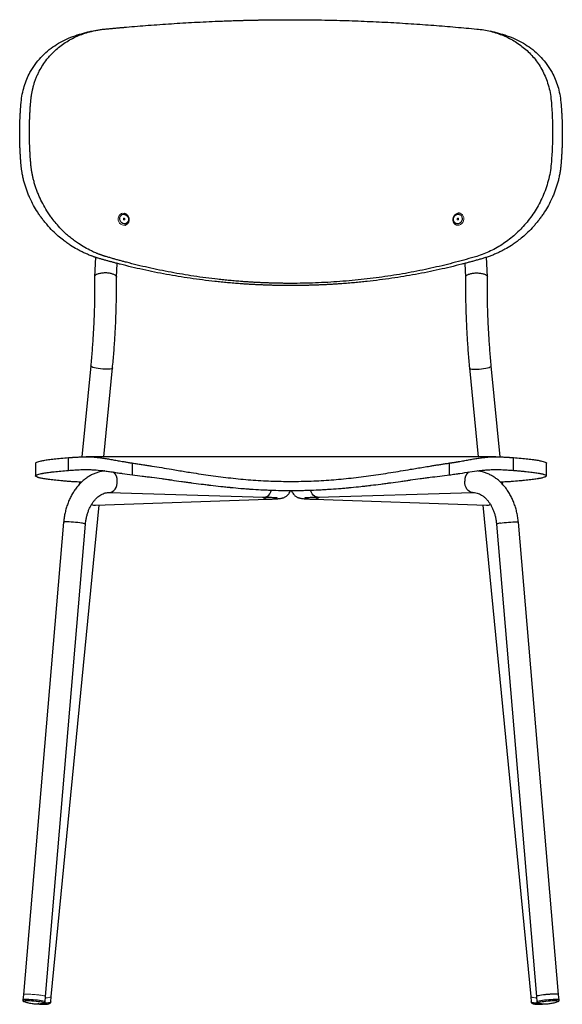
# Model space of a CAD drawing. Header units: millimetres. Extents: x 70 to 190, y 92 to 180.
# Tile 2 of 5: x 118 to 140, y 92 to 132. Entities that reach past the tile are written whole.
import ezdxf

# ---------------------------------------------------------------- set-up
doc = ezdxf.new("R2010")
doc.units = ezdxf.units.MM

msp = doc.modelspace()

# ---------------------------------------------------------------- linework, layer by layer
at = {"color": 7, "linetype": 'Continuous', "lineweight": 25}
for p, q in [((120.772, 122.451), (120.738, 121.643)), ((136.888, 121.643), (136.853, 122.451)), ((121.638, 121.625), (121.662, 122.196)), ((135.963, 122.196), (135.988, 121.625)), ((120.578, 117.981), (120.212, 114.238)), ((121.117, 114.243), (121.473, 117.894)), ((136.152, 117.894), (136.509, 114.243)), ((137.414, 114.238), (137.048, 117.981)), ((119.67, 113.684), (119.67, 114.208)), ((137.955, 113.684), (137.955, 114.208)), ((118.313, 113.981), (118.313, 113.456)), ((122.299, 113.5), (122.299, 113.984)), ((135.327, 113.5), (135.327, 113.984)), ((139.313, 113.456), (139.313, 113.981)), ((120.111, 113.203), (120.1, 113.093)), ((137.526, 113.093), (137.515, 113.203)), ((121.352, 112.774), (127.716, 112.586)), ((129.909, 112.586), (136.274, 112.774)), ((118.948, 92.045), (120.922, 112.253)), ((120.77, 112.248), (127.866, 112.498)), ((129.759, 112.498), (136.856, 112.248)), ((136.703, 112.253), (138.677, 92.045)), ((119.466, 111.548), (117.817, 92.127)), ((118.714, 92.051), (120.362, 111.472)), ((137.263, 111.472), (138.912, 92.051)), ((139.809, 92.127), (138.16, 111.548)), ((117.817, 92.127), (117.785, 91.902)), ((118.707, 91.824), (118.714, 92.051)), ((118.939, 91.822), (118.948, 92.046)), ((138.677, 92.046), (138.686, 91.822)), ((138.912, 92.051), (138.918, 91.824)), ((139.841, 91.902), (139.809, 92.127)), ((118.382, 91.745), (118.466, 91.733)), ((118.784, 91.734), (118.771, 91.733)), ((138.686, 91.82), (138.686, 91.822))]:
    msp.add_line(p, q, dxfattribs=at)
at = {"color": 144, "linetype": 'Continuous', "lineweight": 18, "flags": 128}
for points in [[(122.051, 123.793), (122.047, 123.791), (121.991, 123.769), (121.931, 123.764), (121.871, 123.778), (121.814, 123.809), (121.767, 123.855), (121.731, 123.912), (121.71, 123.977), (121.705, 124.044), (121.717, 124.109), (121.745, 124.166), (121.786, 124.212), (121.838, 124.243), (121.896, 124.257), (121.957, 124.252), (121.957, 124.252)], [(121.947, 123.985), (121.959, 123.985), (121.97, 123.99), (121.978, 123.999), (121.982, 124.011), (121.981, 124.025), (121.975, 124.037), (121.966, 124.046), (121.955, 124.052), (121.943, 124.052), (121.932, 124.047), (121.924, 124.037), (121.921, 124.025), (121.921, 124.012), (121.927, 124), (121.936, 123.99), (121.947, 123.985)], [(135.671, 124.052), (135.659, 124.046), (135.65, 124.037), (135.645, 124.025), (135.644, 124.011), (135.648, 123.999), (135.656, 123.99), (135.666, 123.985), (135.678, 123.985), (135.69, 123.99), (135.699, 124), (135.704, 124.012), (135.705, 124.025), (135.701, 124.037), (135.693, 124.047), (135.683, 124.052), (135.671, 124.052)], [(135.778, 124.247), (135.815, 124.23), (135.862, 124.191), (135.897, 124.139), (135.916, 124.077), (135.92, 124.01), (135.907, 123.944), (135.878, 123.882), (135.836, 123.83), (135.784, 123.791), (135.725, 123.769)], [(135.725, 123.769), (135.664, 123.764), (135.624, 123.771)], [(118.714, 92.051), (118.712, 92.055), (118.695, 92.064), (118.66, 92.074), (118.609, 92.085), (118.544, 92.096), (118.468, 92.107), (118.383, 92.117), (118.294, 92.126), (118.203, 92.133), (118.115, 92.139), (118.033, 92.142), (117.961, 92.144), (117.901, 92.143), (117.855, 92.14), (117.827, 92.134), (117.817, 92.127), (117.817, 92.127)], [(118.265, 92.128), (118.175, 92.135), (118.088, 92.14), (118.009, 92.143), (117.94, 92.144), (117.885, 92.142), (117.845, 92.138), (117.822, 92.132), (117.817, 92.127)], [(118.714, 92.051), (118.708, 92.058), (118.686, 92.067), (118.646, 92.078), (118.59, 92.089), (118.521, 92.1), (118.442, 92.11), (118.355, 92.12), (118.265, 92.128)], [(118.948, 92.046), (118.948, 92.046), (118.938, 92.03), (118.91, 92.016), (118.865, 92.005), (118.805, 91.997), (118.733, 91.994), (118.712, 91.994)], [(118.948, 92.045), (118.948, 92.043), (118.934, 92.027), (118.903, 92.013), (118.855, 92.003), (118.792, 91.996), (118.718, 91.994), (118.712, 91.994)], [(138.914, 91.994), (138.855, 91.995), (138.789, 92.001), (138.736, 92.01), (138.699, 92.022), (138.68, 92.037), (138.677, 92.046)], [(138.677, 92.045), (138.678, 92.043), (138.692, 92.027), (138.723, 92.013), (138.771, 92.003), (138.833, 91.996), (138.908, 91.994), (138.914, 91.994)], [(138.912, 92.051), (138.917, 92.058), (138.94, 92.067), (138.98, 92.078), (139.035, 92.089), (139.104, 92.1), (139.184, 92.11), (139.27, 92.12), (139.36, 92.128)], [(139.36, 92.128), (139.451, 92.135), (139.537, 92.14), (139.617, 92.143), (139.685, 92.144), (139.741, 92.142), (139.781, 92.138), (139.804, 92.132), (139.809, 92.127)]]:
    msp.add_lwpolyline(points, dxfattribs=at)
at = {"color": 7, "linetype": 'Continuous', "lineweight": 25, "flags": 128}
for points in [[(121.974, 124.212), (122.025, 124.191), (122.07, 124.155), (122.104, 124.107), (122.125, 124.051), (122.13, 123.993), (122.119, 123.936), (122.094, 123.887), (122.055, 123.849), (122.008, 123.826), (121.955, 123.821), (121.902, 123.833), (121.854, 123.861), (121.814, 123.904), (121.786, 123.956), (121.773, 124.014), (121.776, 124.073), (121.794, 124.126), (121.826, 124.17), (121.87, 124.201), (121.92, 124.215), (121.974, 124.212)], [(135.697, 123.825), (135.644, 123.822), (135.593, 123.836), (135.55, 123.866), (135.518, 123.91), (135.499, 123.964), (135.496, 124.022), (135.509, 124.08), (135.537, 124.133), (135.577, 124.175), (135.626, 124.204), (135.679, 124.215), (135.731, 124.21), (135.779, 124.187), (135.817, 124.15), (135.843, 124.1), (135.853, 124.044), (135.848, 123.985), (135.827, 123.929), (135.793, 123.881), (135.748, 123.845), (135.697, 123.825)], [(139.786, 92.137), (139.75, 92.141), (139.697, 92.143), (139.63, 92.143), (139.553, 92.141), (139.467, 92.136), (139.377, 92.13), (139.287, 92.122), (139.199, 92.112), (139.118, 92.102), (139.047, 92.091), (138.989, 92.08), (138.946, 92.069), (138.92, 92.059), (138.912, 92.051)], [(139.809, 92.127), (139.806, 92.131), (139.786, 92.137)], [(117.837, 91.838), (117.841, 91.836), (117.842, 91.836)], [(138.859, 91.732), (138.803, 91.74), (138.796, 91.741)], [(138.981, 91.769), (138.984, 91.768), (138.993, 91.767)], [(139.78, 91.834), (139.784, 91.836), (139.791, 91.838)]]:
    msp.add_lwpolyline(points, dxfattribs=at)
at = {"color": 8, "linetype": 'Continuous', "lineweight": 25, "flags": 128}
for points in [[(121.473, 117.894), (121.473, 117.891), (121.459, 117.875), (121.428, 117.862), (121.38, 117.851), (121.317, 117.845), (121.243, 117.842), (121.16, 117.843), (121.071, 117.848), (120.98, 117.856), (120.891, 117.868), (120.808, 117.883), (120.734, 117.9), (120.671, 117.918), (120.623, 117.937), (120.592, 117.957), (120.578, 117.975), (120.578, 117.981)], [(136.152, 117.894), (136.153, 117.891), (136.166, 117.875), (136.198, 117.862), (136.246, 117.851), (136.308, 117.845), (136.383, 117.842), (136.466, 117.843), (136.555, 117.848), (136.645, 117.856), (136.734, 117.868), (136.818, 117.883), (136.892, 117.9), (136.954, 117.918), (137.002, 117.937), (137.034, 117.957), (137.048, 117.975), (137.048, 117.981)], [(121.352, 112.774), (121.356, 112.774), (121.417, 112.783), (121.477, 112.81), (121.531, 112.854), (121.579, 112.913), (121.618, 112.984), (121.647, 113.066), (121.664, 113.154), (121.669, 113.245)], [(136.274, 112.774), (136.27, 112.774), (136.208, 112.783), (136.149, 112.81), (136.094, 112.854), (136.047, 112.913), (136.008, 112.984), (135.979, 113.066), (135.962, 113.154), (135.957, 113.245)], [(127.716, 112.586), (127.721, 112.586), (127.782, 112.595), (127.841, 112.622), (127.896, 112.666), (127.944, 112.725), (127.983, 112.796), (128.009, 112.871)], [(129.909, 112.586), (129.905, 112.586), (129.844, 112.595), (129.784, 112.622), (129.73, 112.666), (129.682, 112.725), (129.643, 112.796), (129.616, 112.871)], [(120.205, 111.516), (120.13, 111.526), (120.047, 111.537), (119.958, 111.546), (119.867, 111.553), (119.778, 111.559), (119.695, 111.563), (119.621, 111.565), (119.559, 111.564), (119.511, 111.561), (119.48, 111.557), (119.466, 111.55), (119.466, 111.548)], [(137.421, 111.516), (137.495, 111.526), (137.579, 111.537), (137.668, 111.546), (137.758, 111.553), (137.847, 111.559), (137.93, 111.563), (138.005, 111.565), (138.067, 111.564), (138.115, 111.561), (138.146, 111.557), (138.159, 111.55), (138.16, 111.548)], [(118.707, 91.824), (118.706, 91.827), (118.69, 91.836), (118.658, 91.846), (118.609, 91.857), (118.547, 91.868), (118.473, 91.879), (118.39, 91.889), (118.302, 91.898), (118.211, 91.906), (118.122, 91.912), (118.038, 91.916), (117.961, 91.919), (117.896, 91.919), (117.844, 91.916), (117.808, 91.912), (117.788, 91.906), (117.785, 91.902)], [(118.641, 91.768), (118.66, 91.774), (118.66, 91.782), (118.642, 91.791), (118.607, 91.801), (118.555, 91.812), (118.49, 91.822), (118.414, 91.832), (118.33, 91.842), (118.243, 91.85), (118.156, 91.857), (118.072, 91.861), (117.996, 91.864), (117.93, 91.864), (117.878, 91.863), (117.842, 91.859), (117.824, 91.853), (117.823, 91.845), (117.837, 91.838)], [(118.532, 91.732), (118.445, 91.74), (118.409, 91.744)], [(118.939, 91.822), (118.939, 91.818), (118.925, 91.802), (118.894, 91.789), (118.847, 91.779), (118.785, 91.772), (118.712, 91.768), (118.651, 91.768)], [(138.984, 91.768), (138.913, 91.768), (138.84, 91.772), (138.779, 91.779), (138.732, 91.789), (138.701, 91.802), (138.687, 91.818), (138.686, 91.82)], [(139.818, 91.912), (139.781, 91.916), (139.73, 91.919), (139.664, 91.919), (139.588, 91.916), (139.504, 91.912), (139.414, 91.906), (139.324, 91.898), (139.236, 91.889), (139.153, 91.879), (139.079, 91.868), (139.017, 91.857), (138.968, 91.846), (138.935, 91.836), (138.92, 91.827), (138.918, 91.824)], [(139.783, 91.859), (139.747, 91.863), (139.696, 91.864), (139.63, 91.864), (139.554, 91.861), (139.47, 91.857), (139.383, 91.85), (139.295, 91.842), (139.212, 91.832), (139.136, 91.822), (139.07, 91.812), (139.019, 91.801), (138.983, 91.791), (138.965, 91.782), (138.966, 91.774), (138.981, 91.769)], [(139.791, 91.838), (139.802, 91.845), (139.802, 91.853), (139.783, 91.859)], [(139.841, 91.902), (139.838, 91.906), (139.818, 91.912)]]:
    msp.add_lwpolyline(points, dxfattribs=at)
at = {"color": 8, "linetype": 'Continuous', "lineweight": 25}
for centre, radius, start, end in [((121.188, 113.268), 0.481, 357.255, 46.726), ((136.438, 113.268), 0.481, 133.2729, 182.7451), ((127.863, 112.778), 0.28, 222.594, 270.6979), ((129.763, 112.778), 0.28, 269.2474, 317.4078), ((120.204, 111.205), 0.311, 59.3434, 89.8353), ((137.422, 111.205), 0.311, 90.1647, 120.6566), ((118.65, 93.168), 1.441, 265.3267, 274.81), ((138.981, 93.458), 1.73, 265.9576, 278.0671)]:
    msp.add_arc(centre, radius, start, end, dxfattribs=at)
at = {"color": 7, "linetype": 'Continuous', "lineweight": 25}
for centre, start, end in [((120.759, 112.511), 238.1128, 271.3949), ((136.867, 112.512), 268.6102, 302.0721)]:
    msp.add_arc(centre, 0.264, start, end, dxfattribs=at)
for points, knots in [([(121.176, 131.835), (121.2, 131.837), (121.249, 131.842), (121.322, 131.849), (121.395, 131.856), (121.468, 131.862), (121.541, 131.869), (121.613, 131.875), (121.686, 131.882), (121.758, 131.888), (121.83, 131.895), (121.902, 131.901), (121.973, 131.907), (122.17, 131.924), (122.492, 131.951), (123.105, 132), (123.881, 132.055), (124.682, 132.103), (125.324, 132.136), (125.732, 132.154), (126.06, 132.167), (126.306, 132.175), (126.553, 132.183), (126.77, 132.19), (126.955, 132.195), (127.11, 132.199), (127.265, 132.202), (127.419, 132.205), (127.574, 132.208), (127.729, 132.21), (127.884, 132.213), (128.039, 132.214), (128.194, 132.216), (128.349, 132.217), (128.504, 132.218), (128.658, 132.218), (128.761, 132.219), (128.813, 132.219)], [0, 0, 0, 0, 0.010802, 0.021539, 0.032221, 0.042843, 0.053394, 0.06389, 0.074322, 0.084684, 0.094987, 0.105233, 0.11541, 0.125521, 0.188969, 0.250619, 0.378451, 0.50147, 0.564242, 0.626103, 0.657307, 0.688401, 0.71939, 0.750289, 0.769611, 0.788906, 0.808183, 0.827443, 0.846687, 0.865913, 0.885119, 0.904306, 0.923476, 0.942639, 0.961774, 0.980896, 1, 1, 1, 1]), ([(117.718, 128.826), (117.731, 128.938), (117.759, 129.163), (117.84, 129.478), (117.946, 129.774), (118.093, 130.079), (118.285, 130.382), (118.527, 130.676), (118.798, 130.933), (119.094, 131.155), (119.414, 131.345), (119.756, 131.499), (120.043, 131.602), (120.222, 131.642), (120.274, 131.653)], [0, 0, 0, 0, 0.071505, 0.143131, 0.214851, 0.28668, 0.382552, 0.47859, 0.574759, 0.671046, 0.767442, 0.863925, 0.960485, 1, 1, 1, 1]), ([(118.116, 128.887), (118.117, 128.899), (118.119, 128.922), (118.123, 128.957), (118.127, 128.992), (118.131, 129.026), (118.136, 129.061), (118.141, 129.095), (118.146, 129.13), (118.152, 129.164), (118.158, 129.198), (118.164, 129.232), (118.171, 129.266), (118.178, 129.3), (118.185, 129.334), (118.193, 129.368), (118.201, 129.401), (118.21, 129.435), (118.218, 129.468), (118.228, 129.502), (118.248, 129.574), (118.284, 129.686), (118.338, 129.83), (118.398, 129.971), (118.485, 130.148), (118.608, 130.36), (118.751, 130.559), (118.879, 130.714), (119.004, 130.849), (119.164, 131.001), (119.365, 131.165), (119.59, 131.318), (119.828, 131.452), (120.077, 131.568), (120.337, 131.665), (120.546, 131.725), (120.699, 131.761), (120.786, 131.779), (120.868, 131.794), (120.944, 131.807), (121.021, 131.818), (121.098, 131.827), (121.15, 131.833), (121.176, 131.835)], [0, 0, 0, 0, 0.006509, 0.013024, 0.019548, 0.026081, 0.032624, 0.039179, 0.045747, 0.052328, 0.058925, 0.065539, 0.072169, 0.078819, 0.085489, 0.09218, 0.098893, 0.10563, 0.112392, 0.119179, 0.125993, 0.157155, 0.18895, 0.219924, 0.251504, 0.313244, 0.377119, 0.412753, 0.448168, 0.501397, 0.563497, 0.625952, 0.68838, 0.751088, 0.813095, 0.875109, 0.895834, 0.916557, 0.933347, 0.950082, 0.966756, 0.983394, 1, 1, 1, 1]), ([(120.617, 131.742), (120.56, 131.727), (120.445, 131.699), (120.329, 131.671), (120.272, 131.657)], [0, 0, 0, 0, 0.499967, 1, 1, 1, 1]), ([(136.45, 131.835), (136.644, 131.817), (137.022, 131.753), (137.552, 131.578), (138.039, 131.328), (138.477, 131.004), (138.859, 130.602), (139.122, 130.199), (139.29, 129.833), (139.393, 129.538), (139.469, 129.222), (139.5, 129), (139.51, 128.887)], [0.8636, 0.8636, 0.8636, 0.8636, 0.8752125, 0.886825, 0.8984375, 0.91005, 0.9216625, 0.933275, 0.93908125, 0.9448875, 0.95069375, 0.9565, 0.9565, 0.9565, 0.9565]), ([(137.355, 131.657), (137.297, 131.671), (137.181, 131.699), (137.066, 131.727), (137.008, 131.741)], [0, 0, 0, 0, 0.5000339, 1, 1, 1, 1]), ([(137.353, 131.653), (137.404, 131.642), (137.583, 131.602), (137.87, 131.499), (138.212, 131.345), (138.531, 131.155), (138.828, 130.933), (139.099, 130.676), (139.341, 130.382), (139.533, 130.079), (139.679, 129.774), (139.786, 129.478), (139.867, 129.163), (139.894, 128.938), (139.908, 128.826)], [0, 0, 0, 0, 0.039303, 0.135887, 0.232395, 0.328815, 0.425126, 0.521318, 0.617378, 0.71327, 0.785113, 0.856847, 0.928469, 1, 1, 1, 1]), ([(117.658, 127.536), (117.658, 127.56), (117.658, 127.608), (117.659, 127.68), (117.66, 127.752), (117.661, 127.824), (117.663, 127.896), (117.665, 127.968), (117.667, 128.04), (117.67, 128.112), (117.673, 128.183), (117.676, 128.255), (117.68, 128.327), (117.685, 128.398), (117.689, 128.47), (117.694, 128.541), (117.699, 128.612), (117.705, 128.684), (117.711, 128.755), (117.715, 128.802), (117.718, 128.826)], [0, 0, 0, 0, 0.055332, 0.110674, 0.166029, 0.2214, 0.276791, 0.332204, 0.387643, 0.44311, 0.498608, 0.554141, 0.609711, 0.665322, 0.720976, 0.776676, 0.832426, 0.888228, 0.944085, 1, 1, 1, 1]), ([(118.059, 127.596), (118.059, 127.621), (118.059, 127.669), (118.059, 127.741), (118.06, 127.813), (118.062, 127.885), (118.063, 127.957), (118.065, 128.029), (118.067, 128.101), (118.07, 128.172), (118.073, 128.244), (118.076, 128.316), (118.08, 128.387), (118.084, 128.459), (118.088, 128.531), (118.093, 128.602), (118.098, 128.673), (118.104, 128.745), (118.11, 128.816), (118.114, 128.863), (118.116, 128.887)], [0, 0, 0, 0, 0.055343, 0.110696, 0.166062, 0.221444, 0.276844, 0.332265, 0.387711, 0.443183, 0.498685, 0.55422, 0.60979, 0.665398, 0.721047, 0.776739, 0.832478, 0.888266, 0.944106, 1, 1, 1, 1]), ([(139.908, 128.826), (139.91, 128.802), (139.915, 128.755), (139.921, 128.684), (139.926, 128.612), (139.932, 128.541), (139.937, 128.47), (139.941, 128.398), (139.945, 128.327), (139.949, 128.255), (139.953, 128.183), (139.956, 128.112), (139.958, 128.04), (139.961, 127.968), (139.963, 127.896), (139.964, 127.824), (139.966, 127.752), (139.967, 127.68), (139.967, 127.608), (139.967, 127.56), (139.967, 127.536)], [0, 0, 0, 0, 0.055915, 0.111772, 0.167574, 0.223324, 0.279024, 0.334678, 0.390289, 0.445859, 0.501392, 0.55689, 0.612357, 0.667796, 0.723209, 0.7786, 0.833971, 0.889326, 0.944668, 1, 1, 1, 1]), ([(118.116, 126.285), (118.114, 126.309), (118.11, 126.358), (118.104, 126.432), (118.098, 126.505), (118.093, 126.578), (118.088, 126.651), (118.084, 126.725), (118.08, 126.798), (118.076, 126.871), (118.073, 126.944), (118.07, 127.016), (118.067, 127.089), (118.065, 127.162), (118.063, 127.234), (118.062, 127.307), (118.06, 127.38), (118.059, 127.452), (118.059, 127.524), (118.059, 127.572), (118.059, 127.596)], [0, 0, 0, 0, 0.055894, 0.111734, 0.167522, 0.223261, 0.278953, 0.334602, 0.39021, 0.44578, 0.501314, 0.556817, 0.612289, 0.667734, 0.723156, 0.778556, 0.833938, 0.889304, 0.944657, 1, 1, 1, 1]), ([(117.718, 126.224), (117.715, 126.248), (117.711, 126.297), (117.705, 126.371), (117.699, 126.444), (117.694, 126.517), (117.689, 126.591), (117.685, 126.664), (117.68, 126.737), (117.676, 126.81), (117.673, 126.883), (117.67, 126.956), (117.667, 127.028), (117.665, 127.101), (117.663, 127.174), (117.661, 127.246), (117.66, 127.319), (117.659, 127.391), (117.658, 127.464), (117.658, 127.512), (117.658, 127.536)], [0, 0, 0, 0, 0.055915, 0.111772, 0.167574, 0.223324, 0.279024, 0.334678, 0.390289, 0.445859, 0.501392, 0.55689, 0.612357, 0.667796, 0.723209, 0.7786, 0.833971, 0.889326, 0.944668, 1, 1, 1, 1]), ([(139.967, 127.536), (139.967, 127.512), (139.967, 127.464), (139.967, 127.391), (139.966, 127.319), (139.964, 127.246), (139.963, 127.174), (139.961, 127.101), (139.958, 127.028), (139.956, 126.956), (139.953, 126.883), (139.949, 126.81), (139.945, 126.737), (139.941, 126.664), (139.937, 126.591), (139.932, 126.517), (139.926, 126.444), (139.921, 126.371), (139.915, 126.297), (139.91, 126.248), (139.908, 126.224)], [0, 0, 0, 0, 0.055332, 0.110674, 0.166029, 0.2214, 0.276791, 0.332204, 0.387643, 0.44311, 0.498608, 0.554141, 0.609711, 0.665322, 0.720976, 0.776676, 0.832426, 0.888228, 0.944085, 1, 1, 1, 1]), ([(120.891, 122.409), (120.877, 122.414), (120.848, 122.422), (120.805, 122.436), (120.762, 122.45), (120.719, 122.464), (120.676, 122.479), (120.633, 122.495), (120.556, 122.523), (120.445, 122.568), (120.301, 122.632), (120.16, 122.7), (119.975, 122.799), (119.789, 122.911), (119.602, 123.038), (119.432, 123.164), (119.233, 123.327), (119.011, 123.535), (118.829, 123.73), (118.69, 123.896), (118.589, 124.024), (118.492, 124.158), (118.308, 124.432), (118.144, 124.728), (118.008, 125.044), (117.946, 125.206), (117.89, 125.37), (117.841, 125.537), (117.798, 125.706), (117.77, 125.842), (117.753, 125.946), (117.742, 126.015), (117.732, 126.085), (117.724, 126.154), (117.72, 126.201), (117.718, 126.224)], [0, 0, 0, 0, 0.009071, 0.018148, 0.027229, 0.036309, 0.045395, 0.054492, 0.063602, 0.0952, 0.12675, 0.158237, 0.189718, 0.252749, 0.288917, 0.32509, 0.379108, 0.441669, 0.50402, 0.535204, 0.56644, 0.597772, 0.629181, 0.753473, 0.784536, 0.815691, 0.846849, 0.877351, 0.908144, 0.938471, 0.950884, 0.963234, 0.975531, 0.987783, 1, 1, 1, 1]), ([(121.176, 122.486), (121.161, 122.491), (121.133, 122.5), (121.09, 122.513), (121.047, 122.528), (121.004, 122.542), (120.961, 122.558), (120.919, 122.574), (120.876, 122.59), (120.834, 122.607), (120.775, 122.631), (120.699, 122.664), (120.545, 122.735), (120.335, 122.845), (120.104, 122.989), (119.908, 123.127), (119.745, 123.254), (119.562, 123.411), (119.363, 123.604), (119.166, 123.822), (119.007, 124.021), (118.881, 124.196), (118.748, 124.398), (118.605, 124.647), (118.482, 124.899), (118.396, 125.107), (118.336, 125.269), (118.282, 125.432), (118.244, 125.566), (118.218, 125.668), (118.202, 125.737), (118.187, 125.806), (118.173, 125.874), (118.16, 125.943), (118.149, 126.012), (118.139, 126.08), (118.13, 126.148), (118.122, 126.217), (118.118, 126.262), (118.116, 126.285)], [0, 0, 0, 0, 0.009225, 0.018463, 0.02771, 0.036964, 0.046232, 0.055518, 0.064825, 0.074149, 0.083489, 0.104247, 0.125012, 0.187294, 0.249572, 0.29148, 0.333246, 0.374894, 0.437119, 0.499267, 0.549218, 0.586699, 0.624475, 0.68812, 0.749648, 0.781393, 0.812548, 0.844124, 0.875085, 0.887894, 0.900612, 0.913247, 0.925804, 0.938294, 0.950724, 0.963101, 0.975434, 0.987731, 1, 1, 1, 1]), ([(139.51, 126.285), (139.5, 126.168), (139.469, 125.935), (139.393, 125.592), (139.29, 125.26), (139.122, 124.836), (138.859, 124.345), (138.477, 123.824), (138.039, 123.374), (137.552, 122.995), (137.022, 122.692), (136.644, 122.545), (136.45, 122.486)], [0, 0, 0, 0, 0.0058, 0.0116, 0.0174, 0.0232, 0.0348, 0.0464, 0.058, 0.0696, 0.0812, 0.0928, 0.0928, 0.0928, 0.0928]), ([(139.908, 126.224), (139.907, 126.212), (139.905, 126.189), (139.901, 126.154), (139.897, 126.12), (139.893, 126.085), (139.889, 126.05), (139.884, 126.015), (139.878, 125.981), (139.873, 125.946), (139.867, 125.911), (139.853, 125.831), (139.827, 125.706), (139.785, 125.537), (139.736, 125.37), (139.68, 125.206), (139.618, 125.044), (139.481, 124.728), (139.318, 124.432), (139.133, 124.158), (139.036, 124.024), (138.936, 123.896), (138.797, 123.73), (138.614, 123.535), (138.397, 123.332), (138.201, 123.17), (138.031, 123.043), (137.84, 122.912), (137.651, 122.799), (137.466, 122.7), (137.325, 122.632), (137.181, 122.568), (137.059, 122.519), (136.96, 122.483), (136.885, 122.457), (136.81, 122.432), (136.76, 122.417), (136.734, 122.409)], [0, 0, 0, 0, 0.006104, 0.012217, 0.018338, 0.024469, 0.030612, 0.036766, 0.042934, 0.049117, 0.055315, 0.06153, 0.091856, 0.12265, 0.153151, 0.18431, 0.215465, 0.246528, 0.37082, 0.402228, 0.43356, 0.464797, 0.49598, 0.558331, 0.620893, 0.671268, 0.709294, 0.747252, 0.810283, 0.841763, 0.873251, 0.904799, 0.936399, 0.952332, 0.968231, 0.984121, 1, 1, 1, 1]), ([(121.994, 123.771), (122.003, 123.773), (122.03, 123.779), (122.07, 123.804), (122.111, 123.844), (122.141, 123.896), (122.157, 123.954), (122.159, 124.017), (122.147, 124.079), (122.121, 124.137), (122.082, 124.187), (122.034, 124.225), (121.993, 124.245), (121.969, 124.251), (121.962, 124.253)], [0, 0, 0, 0, 0.0406647, 0.1326404, 0.2243176, 0.3162948, 0.4089972, 0.502502, 0.5966709, 0.6913256, 0.7862965, 0.8813649, 0.9698766, 1, 1, 1, 1]), ([(135.777, 124.246), (135.774, 124.247), (135.753, 124.257), (135.71, 124.26), (135.653, 124.253), (135.598, 124.229), (135.549, 124.193), (135.51, 124.145), (135.482, 124.088), (135.467, 124.025), (135.467, 123.962), (135.483, 123.902), (135.512, 123.848), (135.553, 123.806), (135.592, 123.78), (135.618, 123.775), (135.625, 123.773)], [0, 0, 0, 0, 0.016085, 0.094323, 0.172338, 0.250647, 0.329587, 0.409205, 0.489377, 0.569951, 0.650782, 0.73168, 0.812355, 0.892434, 0.971654, 1, 1, 1, 1]), ([(128.813, 121.284), (128.784, 121.284), (128.726, 121.284), (128.639, 121.284), (128.551, 121.285), (128.464, 121.286), (128.377, 121.287), (128.29, 121.288), (128.202, 121.29), (128.115, 121.292), (128.028, 121.294), (127.94, 121.297), (127.853, 121.3), (127.766, 121.303), (127.678, 121.306), (127.591, 121.31), (127.504, 121.313), (127.416, 121.318), (127.329, 121.322), (127.242, 121.327), (127.154, 121.331), (127.067, 121.337), (126.98, 121.342), (126.893, 121.348), (126.805, 121.354), (126.661, 121.364), (126.459, 121.38), (126.201, 121.402), (125.943, 121.427), (125.6, 121.463), (125.174, 121.514), (124.508, 121.605), (123.682, 121.741), (122.883, 121.902), (122.252, 122.046), (121.903, 122.133), (121.664, 122.194), (121.536, 122.228), (121.408, 122.263), (121.28, 122.298), (121.151, 122.334), (121.021, 122.371), (120.935, 122.397), (120.891, 122.409)], [0, 0, 0, 0, 0.010388, 0.020778, 0.031177, 0.041573, 0.051977, 0.062389, 0.072811, 0.083232, 0.093657, 0.104091, 0.114525, 0.124969, 0.135413, 0.145868, 0.156324, 0.166788, 0.177256, 0.187729, 0.19821, 0.208693, 0.219187, 0.229678, 0.240178, 0.250691, 0.281892, 0.313175, 0.344557, 0.376041, 0.438413, 0.501627, 0.623672, 0.750393, 0.811711, 0.874787, 0.892115, 0.90964, 0.927337, 0.945232, 0.963304, 0.981566, 1, 1, 1, 1]), ([(128.813, 121.374), (128.785, 121.374), (128.729, 121.374), (128.645, 121.375), (128.561, 121.375), (128.477, 121.376), (128.393, 121.377), (128.308, 121.379), (128.224, 121.381), (128.14, 121.382), (128.056, 121.385), (127.972, 121.387), (127.888, 121.39), (127.803, 121.393), (127.719, 121.396), (127.635, 121.4), (127.551, 121.404), (127.466, 121.408), (127.382, 121.412), (127.298, 121.417), (127.214, 121.421), (127.13, 121.427), (127.046, 121.432), (126.961, 121.438), (126.877, 121.443), (126.738, 121.454), (126.544, 121.469), (126.295, 121.491), (126.046, 121.516), (125.716, 121.551), (125.305, 121.601), (124.662, 121.692), (123.866, 121.826), (123.096, 121.985), (122.488, 122.127), (122.144, 122.215), (121.9, 122.28), (121.756, 122.319), (121.612, 122.359), (121.467, 122.4), (121.321, 122.443), (121.224, 122.472), (121.176, 122.486)], [0, 0, 0, 0, 0.010384, 0.020769, 0.031165, 0.041556, 0.051957, 0.062365, 0.072783, 0.083199, 0.093621, 0.10405, 0.11448, 0.124921, 0.13536, 0.145812, 0.156263, 0.166724, 0.177189, 0.187658, 0.198136, 0.208614, 0.219105, 0.229593, 0.24009, 0.2506, 0.281791, 0.313066, 0.34444, 0.375918, 0.438279, 0.501488, 0.623537, 0.750282, 0.81162, 0.874722, 0.894966, 0.915473, 0.936225, 0.957232, 0.978498, 1, 1, 1, 1]), ([(136.734, 122.409), (136.709, 122.402), (136.659, 122.387), (136.583, 122.365), (136.507, 122.344), (136.432, 122.322), (136.356, 122.301), (136.281, 122.28), (136.206, 122.26), (136.131, 122.24), (136.057, 122.22), (135.983, 122.2), (135.909, 122.181), (135.705, 122.128), (135.373, 122.046), (134.742, 121.902), (133.944, 121.741), (133.118, 121.605), (132.452, 121.514), (132.025, 121.463), (131.683, 121.427), (131.425, 121.402), (131.166, 121.38), (130.94, 121.362), (130.747, 121.349), (130.586, 121.338), (130.424, 121.329), (130.263, 121.32), (130.102, 121.312), (129.941, 121.306), (129.779, 121.3), (129.618, 121.295), (129.457, 121.291), (129.296, 121.288), (129.135, 121.285), (128.974, 121.284), (128.866, 121.284), (128.813, 121.284)], [0, 0, 0, 0, 0.010777, 0.021489, 0.032146, 0.042742, 0.053268, 0.063739, 0.074145, 0.084481, 0.094758, 0.104978, 0.115129, 0.125213, 0.188289, 0.249607, 0.376327, 0.498374, 0.561587, 0.62396, 0.655443, 0.686825, 0.718108, 0.74931, 0.768708, 0.788079, 0.807433, 0.82677, 0.846089, 0.865391, 0.884672, 0.903935, 0.92318, 0.942417, 0.961626, 0.980822, 1, 1, 1, 1]), ([(120.737, 121.638), (120.739, 121.453), (120.741, 121.068), (120.731, 120.468), (120.71, 119.846), (120.678, 119.22), (120.634, 118.596), (120.597, 118.186), (120.578, 117.981)], [0, 0, 0, 0, 0.156853, 0.325457, 0.494072, 0.662701, 0.831345, 1, 1, 1, 1]), ([(121.611, 121.686), (121.61, 121.687), (121.592, 121.705), (121.54, 121.74), (121.423, 121.779), (121.279, 121.802), (121.125, 121.806), (120.978, 121.79), (120.855, 121.757), (120.772, 121.71), (120.734, 121.668), (120.741, 121.644), (120.743, 121.638)], [0, 0, 0, 0, 0.0021348, 0.1230701, 0.2440104, 0.3648061, 0.4853028, 0.6055239, 0.7256134, 0.8457719, 0.9664824, 1, 1, 1, 1]), ([(121.473, 117.894), (121.493, 118.104), (121.532, 118.525), (121.576, 119.165), (121.61, 119.807), (121.631, 120.446), (121.641, 121.056), (121.639, 121.444), (121.637, 121.628)], [0, 0, 0, 0, 0.169587, 0.339189, 0.508801, 0.678425, 0.848063, 1, 1, 1, 1]), ([(121.611, 121.686), (121.611, 121.686), (121.628, 121.668), (121.646, 121.647), (121.638, 121.628), (121.637, 121.628)], [0, 0, 0, 0, 0.016989, 0.979434, 1, 1, 1, 1]), ([(136.015, 121.686), (136.015, 121.686), (135.997, 121.668), (135.98, 121.647), (135.988, 121.628), (135.988, 121.628)], [0, 0, 0, 0, 0.0169886, 0.9794341, 1, 1, 1, 1]), ([(135.988, 121.628), (135.987, 121.444), (135.984, 121.056), (135.995, 120.446), (136.016, 119.807), (136.05, 119.165), (136.094, 118.525), (136.133, 118.104), (136.152, 117.894)], [0, 0, 0, 0, 0.151937, 0.321575, 0.491199, 0.660811, 0.830413, 1, 1, 1, 1]), ([(136.015, 121.686), (136.015, 121.687), (136.033, 121.705), (136.085, 121.74), (136.203, 121.779), (136.347, 121.802), (136.501, 121.806), (136.647, 121.79), (136.771, 121.757), (136.854, 121.71), (136.892, 121.668), (136.884, 121.644), (136.883, 121.638)], [0, 0, 0, 0, 0.002135, 0.12307, 0.24401, 0.364806, 0.485303, 0.605524, 0.725613, 0.845772, 0.966482, 1, 1, 1, 1]), ([(137.048, 117.981), (137.029, 118.186), (136.991, 118.596), (136.948, 119.22), (136.915, 119.846), (136.894, 120.468), (136.884, 121.068), (136.887, 121.453), (136.888, 121.638)], [0, 0, 0, 0, 0.168655, 0.337299, 0.505928, 0.674543, 0.843147, 1, 1, 1, 1]), ([(118.313, 113.981), (118.317, 113.991), (118.325, 114.01), (118.391, 114.039), (118.497, 114.068), (118.646, 114.096), (118.836, 114.125), (119.071, 114.153), (119.344, 114.181), (119.562, 114.199), (119.67, 114.208)], [0, 0, 0, 0, 0.124398, 0.249113, 0.373451, 0.497797, 0.622889, 0.747992, 0.874008, 1, 1, 1, 1]), ([(119.67, 114.208), (119.676, 114.209), (119.688, 114.21), (119.705, 114.211), (119.724, 114.212), (119.743, 114.214), (119.762, 114.215), (119.782, 114.216), (119.802, 114.218), (119.823, 114.219), (119.844, 114.22), (119.882, 114.223), (119.94, 114.226), (120.02, 114.23), (120.121, 114.236), (120.243, 114.241), (120.39, 114.244), (120.547, 114.242), (120.712, 114.232), (120.886, 114.215), (121.068, 114.191), (121.258, 114.161), (121.455, 114.128), (121.658, 114.091), (121.82, 114.062), (121.938, 114.042), (122.01, 114.029), (122.082, 114.018), (122.154, 114.006), (122.226, 113.995), (122.275, 113.987), (122.299, 113.984)], [0, 0, 0, 0, 0.012091, 0.024175, 0.036251, 0.04832, 0.060385, 0.072446, 0.084506, 0.096566, 0.108628, 0.120694, 0.160623, 0.200504, 0.240476, 0.30197, 0.365044, 0.428785, 0.493453, 0.557446, 0.621632, 0.685783, 0.749605, 0.813101, 0.875716, 0.896775, 0.917683, 0.93845, 0.959085, 0.979599, 1, 1, 1, 1]), ([(137.238, 114.243), (136.202, 114.243), (133.394, 114.243), (128.813, 114.243), (124.233, 114.243), (121.425, 114.243), (120.389, 114.244)], [0, 0, 0, 0, 0.184502, 0.500053, 0.815608, 1, 1, 1, 1]), ([(135.327, 113.984), (135.34, 113.986), (135.366, 113.99), (135.406, 113.996), (135.445, 114.002), (135.485, 114.008), (135.524, 114.014), (135.563, 114.021), (135.602, 114.027), (135.641, 114.034), (135.68, 114.04), (135.719, 114.047), (135.815, 114.064), (135.966, 114.091), (136.169, 114.127), (136.365, 114.161), (136.556, 114.19), (136.738, 114.215), (136.893, 114.23), (137.022, 114.239), (137.129, 114.243), (137.25, 114.244), (137.38, 114.241), (137.503, 114.236), (137.604, 114.23), (137.685, 114.226), (137.748, 114.222), (137.796, 114.219), (137.831, 114.217), (137.864, 114.215), (137.896, 114.213), (137.926, 114.211), (137.946, 114.209), (137.955, 114.208)], [0, 0, 0, 0, 0.0111, 0.022232, 0.033398, 0.044599, 0.055836, 0.067112, 0.078428, 0.089785, 0.101184, 0.112629, 0.124119, 0.186408, 0.249571, 0.313412, 0.377586, 0.442032, 0.506285, 0.549241, 0.591815, 0.633961, 0.69701, 0.758487, 0.798734, 0.838879, 0.879074, 0.89922, 0.919359, 0.939499, 0.959648, 0.979813, 1, 1, 1, 1]), ([(137.955, 114.208), (138.064, 114.199), (138.28, 114.181), (138.552, 114.153), (138.785, 114.125), (138.976, 114.097), (139.126, 114.068), (139.234, 114.039), (139.295, 114.01), (139.32, 113.991), (139.313, 113.981), (139.313, 113.981)], [0, 0, 0, 0, 0.12564, 0.250517, 0.374892, 0.499254, 0.623878, 0.748491, 0.874097, 0.999694, 1, 1, 1, 1]), ([(122.299, 113.984), (122.328, 113.98), (122.387, 113.971), (122.476, 113.958), (122.565, 113.944), (122.653, 113.931), (122.742, 113.917), (122.83, 113.903), (122.919, 113.889), (123.008, 113.875), (123.2, 113.844), (123.496, 113.796), (123.855, 113.735), (124.169, 113.682), (124.438, 113.638), (124.751, 113.587), (125.109, 113.531), (125.651, 113.453), (126.332, 113.367), (127.157, 113.288), (127.987, 113.24), (128.816, 113.224), (129.642, 113.241), (130.466, 113.288), (131.287, 113.366), (131.966, 113.452), (132.509, 113.53), (132.914, 113.593), (133.321, 113.66), (133.679, 113.72), (133.993, 113.773), (134.261, 113.817), (134.493, 113.855), (134.689, 113.886), (134.848, 113.912), (135.008, 113.936), (135.167, 113.961), (135.274, 113.976), (135.327, 113.984)], [0, 0, 0, 0, 0.007068, 0.014127, 0.021179, 0.028223, 0.035259, 0.042287, 0.049308, 0.056321, 0.063327, 0.095037, 0.126335, 0.147721, 0.168615, 0.189025, 0.220667, 0.251436, 0.313708, 0.376021, 0.438336, 0.500283, 0.562026, 0.623756, 0.685658, 0.747897, 0.778799, 0.810578, 0.841486, 0.873497, 0.894359, 0.915405, 0.936636, 0.949259, 0.961907, 0.974579, 0.987277, 1, 1, 1, 1]), ([(119.67, 113.229), (119.614, 113.233), (119.56, 113.238), (119.481, 113.245), (119.455, 113.247), (119.417, 113.25), (119.404, 113.252), (119.379, 113.254), (119.366, 113.255), (119.255, 113.265), (119.164, 113.275), (118.995, 113.293), (118.918, 113.303), (118.812, 113.317), (118.778, 113.321), (118.715, 113.331), (118.685, 113.335), (118.599, 113.35), (118.55, 113.359), (118.485, 113.374), (118.466, 113.378), (118.439, 113.386), (118.431, 113.388), (118.418, 113.392), (118.415, 113.393), (118.407, 113.395), (118.403, 113.396), (118.371, 113.407), (118.349, 113.417), (118.327, 113.432), (118.322, 113.437), (118.316, 113.444), (118.315, 113.446), (118.313, 113.451), (118.313, 113.454), (118.313, 113.466), (118.32, 113.476), (118.341, 113.49), (118.35, 113.495), (118.371, 113.505), (118.384, 113.509), (118.426, 113.524), (118.462, 113.533), (118.525, 113.548), (118.548, 113.553), (118.585, 113.56), (118.598, 113.562), (118.625, 113.567), (118.638, 113.569), (118.709, 113.581), (118.773, 113.591), (118.879, 113.605), (118.916, 113.609), (118.974, 113.616), (118.994, 113.619), (119.035, 113.624), (119.055, 113.626), (119.247, 113.647), (119.445, 113.666), (119.67, 113.684)], [0, 0, 0, 0, 0.03125, 0.03125, 0.046875, 0.046875, 0.054688, 0.054688, 0.0625, 0.0625, 0.125, 0.125, 0.1875, 0.1875, 0.21875, 0.21875, 0.25, 0.25, 0.3125, 0.3125, 0.34375, 0.34375, 0.359375, 0.359375, 0.367188, 0.367188, 0.375, 0.375, 0.4375, 0.4375, 0.46875, 0.46875, 0.484375, 0.484375, 0.5, 0.5, 0.5625, 0.5625, 0.59375, 0.59375, 0.625, 0.625, 0.6875, 0.6875, 0.71875, 0.71875, 0.734375, 0.734375, 0.75, 0.75, 0.8125, 0.8125, 0.84375, 0.84375, 0.859375, 0.859375, 0.875, 0.875, 1, 1, 1, 1]), ([(121.145, 113.662), (121.139, 113.662), (121.082, 113.657), (120.975, 113.633), (120.825, 113.59), (120.679, 113.531), (120.538, 113.457), (120.402, 113.368), (120.272, 113.266), (120.148, 113.15), (120.033, 113.022), (119.926, 112.882), (119.829, 112.73), (119.742, 112.569), (119.665, 112.399), (119.6, 112.222), (119.546, 112.038), (119.504, 111.85), (119.479, 111.686), (119.469, 111.585), (119.466, 111.548)], [0, 0, 0, 0, 0.006571, 0.064143, 0.121808, 0.17971, 0.23797, 0.296675, 0.355872, 0.415569, 0.475733, 0.536303, 0.597202, 0.658348, 0.719665, 0.78109, 0.842577, 0.904087, 0.965608, 1, 1, 1, 1]), ([(119.67, 113.684), (119.699, 113.686), (119.729, 113.688), (119.794, 113.692), (119.829, 113.695), (119.902, 113.699), (119.94, 113.701), (120.02, 113.706), (120.062, 113.708), (120.15, 113.712), (120.195, 113.714), (120.267, 113.717), (120.291, 113.717), (120.34, 113.718), (120.366, 113.719), (120.442, 113.719), (120.494, 113.718), (120.575, 113.715), (120.602, 113.714), (120.644, 113.712), (120.658, 113.711), (120.686, 113.709), (120.7, 113.708), (120.827, 113.7), (120.945, 113.688), (121.132, 113.665), (121.195, 113.656), (121.324, 113.639), (121.389, 113.629), (121.523, 113.61), (121.591, 113.6), (121.694, 113.584), (121.728, 113.579), (121.78, 113.571), (121.798, 113.569), (121.832, 113.564), (121.849, 113.561), (122.01, 113.538), (122.154, 113.518), (122.299, 113.5)], [0, 0, 0, 0, 0.0625, 0.0625, 0.125, 0.125, 0.1875, 0.1875, 0.25, 0.25, 0.3125, 0.3125, 0.34375, 0.34375, 0.375, 0.375, 0.4375, 0.4375, 0.46875, 0.46875, 0.484375, 0.484375, 0.5, 0.5, 0.625, 0.625, 0.6875, 0.6875, 0.75, 0.75, 0.8125, 0.8125, 0.84375, 0.84375, 0.859375, 0.859375, 0.875, 0.875, 1, 1, 1, 1]), ([(122.299, 113.5), (122.432, 113.484), (122.565, 113.468), (122.764, 113.442), (122.83, 113.433), (122.93, 113.42), (122.963, 113.416), (123.03, 113.407), (123.063, 113.403), (123.231, 113.38), (123.365, 113.362), (123.565, 113.334), (123.632, 113.325), (123.732, 113.311), (123.765, 113.307), (123.815, 113.3), (123.831, 113.298), (123.856, 113.294), (123.864, 113.293), (123.881, 113.291), (123.889, 113.289), (124.036, 113.269), (124.172, 113.25), (124.373, 113.222), (124.44, 113.213), (124.539, 113.199), (124.572, 113.195), (124.621, 113.188), (124.638, 113.186), (124.662, 113.182), (124.671, 113.181), (124.687, 113.179), (124.695, 113.178), (124.841, 113.158), (124.978, 113.14), (125.181, 113.114), (125.248, 113.105), (125.349, 113.093), (125.382, 113.089), (125.432, 113.083), (125.448, 113.081), (125.473, 113.077), (125.482, 113.076), (125.498, 113.074), (125.506, 113.074), (125.653, 113.056), (125.791, 113.04), (125.995, 113.017), (126.063, 113.01), (126.165, 113), (126.198, 112.996), (126.249, 112.991), (126.266, 112.989), (126.291, 112.987), (126.299, 112.986), (126.316, 112.984), (126.324, 112.984), (126.472, 112.969), (126.61, 112.957), (126.816, 112.939), (126.885, 112.934), (126.988, 112.926), (127.022, 112.924), (127.073, 112.92), (127.09, 112.919), (127.124, 112.916), (127.141, 112.915), (127.297, 112.904), (127.436, 112.896), (127.644, 112.885), (127.713, 112.882), (127.851, 112.876), (127.919, 112.873), (128.127, 112.866), (128.265, 112.863), (128.541, 112.858), (128.679, 112.857), (128.954, 112.857), (129.091, 112.858), (129.298, 112.861), (129.366, 112.863), (129.47, 112.866), (129.504, 112.867), (129.573, 112.869), (129.608, 112.87), (129.778, 112.876), (129.915, 112.882), (130.12, 112.893), (130.189, 112.896), (130.292, 112.903), (130.327, 112.905), (130.378, 112.908), (130.396, 112.909), (130.43, 112.911), (130.448, 112.913), (130.6, 112.923), (130.736, 112.933), (130.941, 112.95), (131.009, 112.956), (131.112, 112.966), (131.147, 112.969), (131.198, 112.974), (131.216, 112.975), (131.25, 112.979), (131.268, 112.98), (131.419, 112.995), (131.554, 113.009), (131.758, 113.031), (131.827, 113.039), (131.93, 113.051), (131.964, 113.055), (132.016, 113.061), (132.033, 113.063), (132.059, 113.066), (132.068, 113.067), (132.085, 113.069), (132.094, 113.07), (132.235, 113.087), (132.369, 113.104), (132.573, 113.13), (132.641, 113.139), (132.744, 113.153), (132.779, 113.158), (132.831, 113.165), (132.848, 113.167), (132.874, 113.17), (132.883, 113.172), (132.9, 113.174), (132.909, 113.175), (133.048, 113.194), (133.181, 113.212), (133.383, 113.24), (133.451, 113.25), (133.554, 113.264), (133.588, 113.269), (133.64, 113.276), (133.657, 113.278), (133.683, 113.282), (133.691, 113.283), (133.709, 113.286), (133.718, 113.287), (133.859, 113.306), (133.992, 113.325), (134.193, 113.353), (134.26, 113.362), (134.361, 113.375), (134.394, 113.38), (134.462, 113.389), (134.496, 113.394), (134.795, 113.434), (135.061, 113.468), (135.327, 113.5)], [0, 0, 0, 0, 0.03125, 0.03125, 0.046875, 0.046875, 0.054688, 0.054688, 0.0625, 0.0625, 0.09375, 0.09375, 0.109375, 0.109375, 0.117188, 0.117188, 0.121094, 0.121094, 0.123047, 0.123047, 0.125, 0.125, 0.15625, 0.15625, 0.171875, 0.171875, 0.179688, 0.179688, 0.183594, 0.183594, 0.185547, 0.185547, 0.1875, 0.1875, 0.21875, 0.21875, 0.234375, 0.234375, 0.242188, 0.242188, 0.246094, 0.246094, 0.248047, 0.248047, 0.25, 0.25, 0.28125, 0.28125, 0.296875, 0.296875, 0.304688, 0.304688, 0.308594, 0.308594, 0.310547, 0.310547, 0.3125, 0.3125, 0.34375, 0.34375, 0.359375, 0.359375, 0.367188, 0.367188, 0.371094, 0.371094, 0.375, 0.375, 0.40625, 0.40625, 0.421875, 0.421875, 0.4375, 0.4375, 0.46875, 0.46875, 0.5, 0.5, 0.53125, 0.53125, 0.546875, 0.546875, 0.554688, 0.554688, 0.5625, 0.5625, 0.59375, 0.59375, 0.609375, 0.609375, 0.617188, 0.617188, 0.621094, 0.621094, 0.625, 0.625, 0.65625, 0.65625, 0.671875, 0.671875, 0.679688, 0.679688, 0.683594, 0.683594, 0.6875, 0.6875, 0.71875, 0.71875, 0.734375, 0.734375, 0.742188, 0.742188, 0.746094, 0.746094, 0.748047, 0.748047, 0.75, 0.75, 0.78125, 0.78125, 0.796875, 0.796875, 0.804688, 0.804688, 0.808594, 0.808594, 0.810547, 0.810547, 0.8125, 0.8125, 0.84375, 0.84375, 0.859375, 0.859375, 0.867188, 0.867188, 0.871094, 0.871094, 0.873047, 0.873047, 0.875, 0.875, 0.90625, 0.90625, 0.921875, 0.921875, 0.929688, 0.929688, 0.9375, 0.9375, 1, 1, 1, 1]), ([(135.327, 113.5), (135.399, 113.509), (135.472, 113.519), (135.579, 113.533), (135.615, 113.538), (135.669, 113.546), (135.687, 113.548), (135.722, 113.553), (135.74, 113.556), (135.897, 113.579), (136.033, 113.6), (136.3, 113.639), (136.429, 113.657), (136.616, 113.68), (136.677, 113.687), (136.796, 113.698), (136.854, 113.703), (136.967, 113.711), (137.023, 113.714), (137.103, 113.717), (137.129, 113.718), (137.181, 113.718), (137.207, 113.719), (137.335, 113.718), (137.429, 113.715), (137.562, 113.708), (137.604, 113.706), (137.685, 113.701), (137.723, 113.699), (137.833, 113.692), (137.898, 113.688), (137.955, 113.684)], [0, 0, 0, 0, 0.0625, 0.0625, 0.09375, 0.09375, 0.109375, 0.109375, 0.125, 0.125, 0.25, 0.25, 0.375, 0.375, 0.4375, 0.4375, 0.5, 0.5, 0.5625, 0.5625, 0.59375, 0.59375, 0.625, 0.625, 0.75, 0.75, 0.8125, 0.8125, 0.875, 0.875, 1, 1, 1, 1]), ([(138.16, 111.548), (138.157, 111.584), (138.147, 111.685), (138.121, 111.849), (138.08, 112.038), (138.026, 112.222), (137.96, 112.401), (137.882, 112.572), (137.794, 112.735), (137.695, 112.888), (137.585, 113.031), (137.467, 113.161), (137.34, 113.279), (137.205, 113.382), (137.064, 113.47), (136.918, 113.544), (136.768, 113.601), (136.622, 113.642), (136.525, 113.656), (136.48, 113.662)], [0, 0, 0, 0, 0.033906, 0.095528, 0.157224, 0.218983, 0.280802, 0.342667, 0.404538, 0.466363, 0.52807, 0.58957, 0.650759, 0.711539, 0.771821, 0.831551, 0.890715, 0.949345, 1, 1, 1, 1]), ([(137.955, 113.684), (138.011, 113.679), (138.066, 113.675), (138.145, 113.668), (138.171, 113.665), (138.222, 113.661), (138.247, 113.659), (138.321, 113.652), (138.368, 113.647), (138.46, 113.638), (138.504, 113.633), (138.63, 113.619), (138.708, 113.61), (138.814, 113.596), (138.847, 113.591), (138.911, 113.582), (138.941, 113.577), (139.026, 113.563), (139.076, 113.553), (139.14, 113.539), (139.16, 113.534), (139.187, 113.527), (139.195, 113.524), (139.207, 113.521), (139.211, 113.52), (139.219, 113.517), (139.222, 113.516), (139.255, 113.505), (139.277, 113.495), (139.298, 113.481), (139.304, 113.476), (139.309, 113.468), (139.311, 113.466), (139.312, 113.461), (139.313, 113.459), (139.313, 113.447), (139.306, 113.437), (139.284, 113.422), (139.276, 113.418), (139.254, 113.408), (139.242, 113.403), (139.199, 113.389), (139.164, 113.379), (139.1, 113.365), (139.077, 113.36), (139.04, 113.353), (139.028, 113.35), (139.001, 113.346), (138.988, 113.343), (138.917, 113.331), (138.853, 113.322), (138.747, 113.308), (138.71, 113.303), (138.632, 113.294), (138.592, 113.289), (138.507, 113.28), (138.462, 113.275), (138.37, 113.266), (138.323, 113.261), (138.173, 113.247), (138.067, 113.238), (137.955, 113.229)], [0, 0, 0, 0, 0.03125, 0.03125, 0.046875, 0.046875, 0.0625, 0.0625, 0.09375, 0.09375, 0.125, 0.125, 0.1875, 0.1875, 0.21875, 0.21875, 0.25, 0.25, 0.3125, 0.3125, 0.34375, 0.34375, 0.359375, 0.359375, 0.367188, 0.367188, 0.375, 0.375, 0.4375, 0.4375, 0.46875, 0.46875, 0.484375, 0.484375, 0.5, 0.5, 0.5625, 0.5625, 0.59375, 0.59375, 0.625, 0.625, 0.6875, 0.6875, 0.71875, 0.71875, 0.734375, 0.734375, 0.75, 0.75, 0.8125, 0.8125, 0.84375, 0.84375, 0.875, 0.875, 0.90625, 0.90625, 0.9375, 0.9375, 1, 1, 1, 1]), ([(120.203, 113.199), (120.163, 113.2), (120.031, 113.206), (119.848, 113.216), (119.729, 113.224), (119.67, 113.229)], [0, 0, 0, 0, 0.182947, 0.591632, 1, 1, 1, 1]), ([(137.955, 113.229), (137.896, 113.224), (137.779, 113.216), (137.596, 113.206), (137.464, 113.2), (137.422, 113.199)], [0, 0, 0, 0, 0.406945, 0.811256, 1, 1, 1, 1]), ([(120.362, 111.472), (120.365, 111.497), (120.372, 111.573), (120.392, 111.696), (120.425, 111.84), (120.467, 111.977), (120.519, 112.106), (120.578, 112.226), (120.644, 112.336), (120.716, 112.435), (120.793, 112.522), (120.874, 112.596), (120.958, 112.658), (121.043, 112.707), (121.131, 112.743), (121.222, 112.767), (121.295, 112.775), (121.339, 112.774), (121.352, 112.774)], [0, 0, 0, 0, 0.0328549, 0.0982448, 0.1635422, 0.228712, 0.2937513, 0.3586816, 0.42356, 0.4884566, 0.5535226, 0.6189957, 0.6852257, 0.7527029, 0.8220718, 0.8940817, 0.9693276, 1, 1, 1, 1]), ([(127.716, 112.586), (127.738, 112.586), (127.802, 112.584), (127.897, 112.58), (127.998, 112.576), (128.085, 112.572), (128.154, 112.567), (128.204, 112.563), (128.235, 112.56), (128.252, 112.558), (128.252, 112.558), (128.252, 112.558)], [0, 0, 0, 0, 0.074869, 0.21575, 0.355844, 0.494518, 0.630848, 0.749637, 0.85757, 0.94949, 1, 1, 1, 1]), ([(127.866, 112.498), (127.887, 112.498), (127.949, 112.501), (128.042, 112.505), (128.142, 112.51), (128.23, 112.515), (128.309, 112.522), (128.372, 112.529), (128.423, 112.537), (128.466, 112.547), (128.505, 112.559), (128.548, 112.576), (128.597, 112.602), (128.648, 112.639), (128.699, 112.687), (128.744, 112.747), (128.776, 112.805), (128.787, 112.843), (128.791, 112.857)], [0, 0, 0, 0, 0.0523266, 0.1533666, 0.2551814, 0.3586979, 0.4656892, 0.5817927, 0.6614494, 0.7052587, 0.7402762, 0.7745104, 0.8093926, 0.8475766, 0.8886864, 0.9316369, 0.9757981, 1, 1, 1, 1]), ([(128.834, 112.857), (128.836, 112.851), (128.843, 112.82), (128.868, 112.77), (128.907, 112.711), (128.951, 112.662), (128.998, 112.623), (129.045, 112.593), (129.087, 112.572), (129.126, 112.558), (129.16, 112.547), (129.192, 112.54), (129.228, 112.533), (129.28, 112.526), (129.347, 112.519), (129.438, 112.513), (129.535, 112.507), (129.642, 112.502), (129.721, 112.499), (129.759, 112.498)], [0, 0, 0, 0, 0.0110374, 0.0535849, 0.0938755, 0.132028, 0.1679764, 0.2015213, 0.2328707, 0.2636131, 0.2963471, 0.3342536, 0.3829353, 0.4534349, 0.587426, 0.6903957, 0.7996835, 0.9039279, 1, 1, 1, 1]), ([(129.373, 112.558), (129.373, 112.558), (129.372, 112.558), (129.382, 112.559), (129.405, 112.562), (129.444, 112.565), (129.5, 112.569), (129.573, 112.573), (129.662, 112.578), (129.764, 112.582), (129.849, 112.585), (129.899, 112.586), (129.909, 112.586)], [0, 0, 0, 0, 0.0247648, 0.1025902, 0.1969013, 0.3066318, 0.4284032, 0.5582659, 0.6930991, 0.8308988, 0.9641503, 1, 1, 1, 1]), ([(136.274, 112.774), (136.287, 112.774), (136.333, 112.775), (136.411, 112.766), (136.508, 112.739), (136.603, 112.697), (136.694, 112.641), (136.781, 112.571), (136.863, 112.489), (136.94, 112.396), (137.011, 112.29), (137.075, 112.175), (137.131, 112.049), (137.179, 111.916), (137.217, 111.775), (137.247, 111.627), (137.258, 111.525), (137.263, 111.472)], [0, 0, 0, 0, 0.031616, 0.110823, 0.188989, 0.263994, 0.335667, 0.404806, 0.472257, 0.538664, 0.604473, 0.669975, 0.735353, 0.800701, 0.866072, 0.931495, 1, 1, 1, 1]), ([(117.785, 91.902), (117.785, 91.898), (117.784, 91.885), (117.793, 91.866), (117.811, 91.849), (117.826, 91.842), (117.837, 91.837), (117.841, 91.836)], [0, 0, 0, 0, 0.1027858, 0.2980651, 0.4981174, 0.8227491, 1, 1, 1, 1]), ([(117.841, 91.836), (117.865, 91.828), (117.936, 91.804), (118.044, 91.777), (118.152, 91.759), (118.213, 91.753), (118.236, 91.75)], [0, 0, 0, 0, 0.188983, 0.548597, 0.827519, 1, 1, 1, 1]), ([(118.236, 91.75), (118.29, 91.747), (118.372, 91.743), (118.507, 91.749), (118.588, 91.761), (118.64, 91.768)], [0, 0, 0, 0, 0.395517, 0.610476, 1, 1, 1, 1]), ([(118.466, 91.733), (118.513, 91.729), (118.584, 91.724), (118.687, 91.726), (118.741, 91.73), (118.772, 91.733)], [0, 0, 0, 0, 0.4680969, 0.6948563, 1, 1, 1, 1]), ([(118.64, 91.768), (118.65, 91.77), (118.665, 91.773), (118.687, 91.785), (118.701, 91.8), (118.707, 91.814), (118.707, 91.822), (118.707, 91.824)], [0, 0, 0, 0, 0.443695, 0.639263, 0.811064, 0.964606, 1, 1, 1, 1]), ([(118.772, 91.733), (118.792, 91.735), (118.825, 91.739), (118.858, 91.747), (118.873, 91.753), (118.88, 91.756)], [0, 0, 0, 0, 0.486122, 0.7813, 1, 1, 1, 1]), ([(118.88, 91.756), (118.883, 91.757), (118.896, 91.762), (118.913, 91.773), (118.931, 91.792), (118.938, 91.81), (118.939, 91.82), (118.939, 91.822)], [0, 0, 0, 0, 0.110825, 0.433351, 0.698136, 0.926837, 1, 1, 1, 1]), ([(138.686, 91.822), (138.687, 91.817), (138.689, 91.802), (138.702, 91.782), (138.725, 91.764), (138.753, 91.752), (138.791, 91.741), (138.825, 91.736), (138.849, 91.733), (138.853, 91.733)], [0, 0, 0, 0, 0.0812916, 0.2120502, 0.360156, 0.5427222, 0.7189948, 0.9451415, 1, 1, 1, 1]), ([(138.853, 91.733), (138.869, 91.732), (138.916, 91.727), (139.019, 91.724), (139.136, 91.728), (139.219, 91.741), (139.249, 91.746)], [0, 0, 0, 0, 0.117374, 0.359849, 0.773037, 1, 1, 1, 1]), ([(138.918, 91.824), (138.919, 91.82), (138.92, 91.807), (138.933, 91.79), (138.953, 91.776), (138.97, 91.771), (138.981, 91.769), (138.985, 91.768)], [0, 0, 0, 0, 0.102786, 0.298065, 0.498117, 0.822749, 1, 1, 1, 1]), ([(138.985, 91.768), (139.01, 91.764), (139.084, 91.752), (139.195, 91.744), (139.305, 91.744), (139.366, 91.749), (139.389, 91.75)], [0, 0, 0, 0, 0.188983, 0.548597, 0.827519, 1, 1, 1, 1]), ([(139.389, 91.75), (139.442, 91.757), (139.524, 91.766), (139.657, 91.794), (139.734, 91.82), (139.784, 91.836)], [0, 0, 0, 0, 0.395517, 0.610476, 1, 1, 1, 1]), ([(139.784, 91.836), (139.794, 91.84), (139.808, 91.845), (139.828, 91.861), (139.839, 91.878), (139.842, 91.893), (139.841, 91.901), (139.841, 91.902)], [0, 0, 0, 0, 0.4436951, 0.6392629, 0.8110643, 0.9646062, 1, 1, 1, 1])]:
    msp.add_open_spline(points, degree=3, knots=knots, dxfattribs=at)
for points in [[(128.813, 132.219), (129.149, 132.219), (129.823, 132.214), (130.827, 132.193), (131.821, 132.158), (132.799, 132.112), (133.756, 132.054), (134.687, 131.988), (135.588, 131.914), (136.167, 131.862), (136.45, 131.835)], [(139.51, 128.887), (139.519, 128.781), (139.536, 128.568), (139.554, 128.247), (139.564, 127.923), (139.567, 127.705), (139.567, 127.596)], [(139.567, 127.596), (139.567, 127.487), (139.564, 127.27), (139.554, 126.941), (139.536, 126.613), (139.519, 126.394), (139.51, 126.285)], [(136.45, 122.486), (136.167, 122.401), (135.588, 122.238), (134.687, 122.017), (133.755, 121.825), (132.799, 121.664), (131.821, 121.536), (130.827, 121.443), (129.823, 121.387), (129.149, 121.374), (128.813, 121.374)]]:
    msp.add_open_spline(points, degree=3, dxfattribs=at)

doc.saveas('drawing.dxf')
